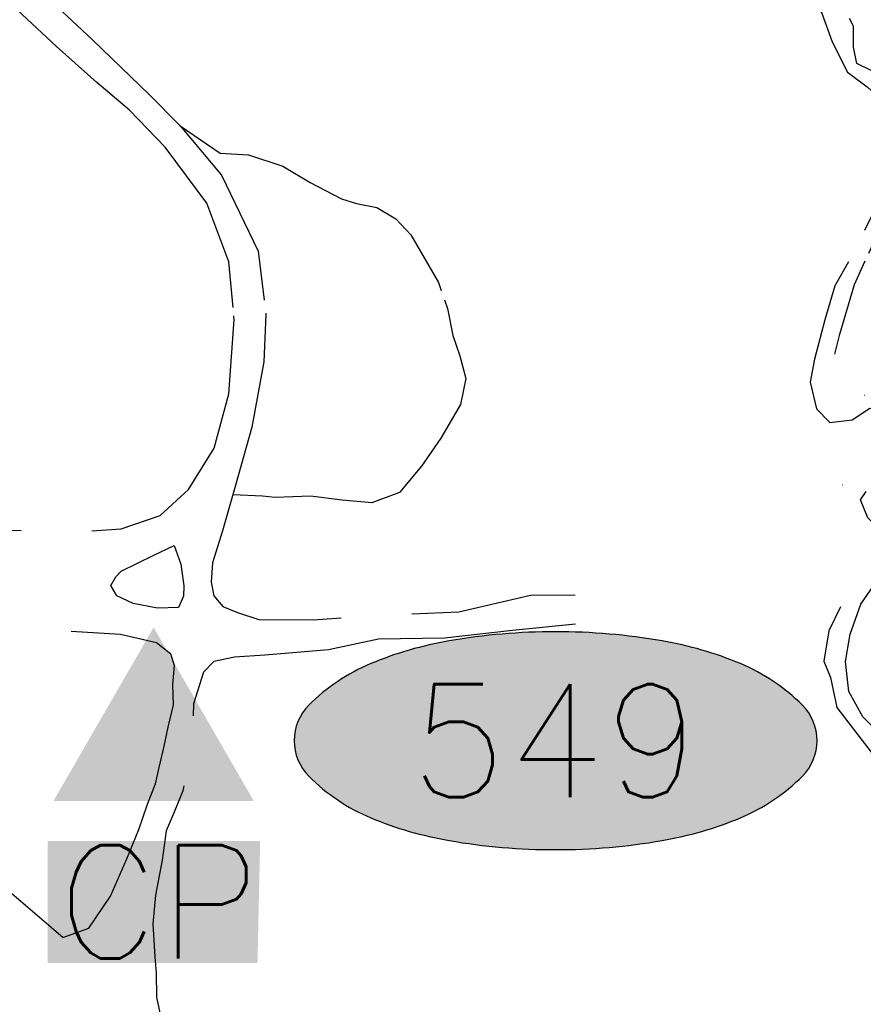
# Model space of a CAD drawing. Header units: feet. Extents: x 30669 to 99318, y 4696 to 26220.
# Tile 56 of 128: x 81550 to 81908, y 16331 to 16749. Entities that reach past the tile are written whole.
import ezdxf
from ezdxf.enums import TextEntityAlignment as Align

# ---------------------------------------------------------------- set-up
doc = ezdxf.new("R2010")
doc.units = ezdxf.units.FT
doc.header["$LTSCALE"] = 600
doc.header["$MEASUREMENT"] = 0
doc.linetypes.add('AERO102', pattern=[0.39999999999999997, 0.2, -0.05, 0, -0.05, 0, -0.05, 0, -0.05])
doc.linetypes.add('AERO5', pattern=[0.35, 0.3, -0.05])
doc.layers.get('0').update_dxf_attribs({"linetype": 'CONTINUOUS'})
for name, color, linetype in [('ELIST-H', 2, 'CONTINUOUS'), ('ELTWR', 2, 'CONTINUOUS'), ('ELYSP', 251, 'CONTINUOUS'), ('ELYSU', 251, 'CONTINUOUS'), ('EMASK', 155, 'CONTINUOUS'), ('ESPH', 2, 'CONTINUOUS')]:
    doc.layers.add(name, color=color, linetype=linetype)
doc.styles.add('L80', font='simplex', dxfattribs={"height": 48})

# ---------------------------------------------------------------- blocks, each defined once
blk = doc.blocks.new('Ovalid')
at = {"layer": 'EMASK'}
h = blk.add_hatch(color=256, dxfattribs=at)
edge = h.paths.add_edge_path()
edge.add_arc((0.1493179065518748, 0), 0.0354820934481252, 0, 44.83083950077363)
edge.add_arc((0.0787616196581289, -0.0701408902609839), 0.1349704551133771, 44.83083950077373, 67.38013505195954)
edge.add_arc((0.0313269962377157, -0.1839839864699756), 0.2583004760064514, 67.38013505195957, 80.20784530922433)
edge.add_arc((-1e-16, -0.3654961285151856), 0.4424961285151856, 80.2078453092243, 89.99999999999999)
edge.add_arc((-1e-16, -0.365496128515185), 0.4424961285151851, 89.99999999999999, 99.79215469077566)
edge.add_arc((-0.0313269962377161, -0.1839839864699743), 0.25830047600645, 99.79215469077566, 112.6198649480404)
edge.add_arc((-0.0787616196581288, -0.0701408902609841), 0.1349704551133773, 112.6198649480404, 135.1691604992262)
edge.add_arc((-0.1493179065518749, 0), 0.0354820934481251, 135.1691604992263, 180.0000000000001)
edge.add_arc((-0.1493179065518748, 0), 0.0354820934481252, 180, 224.8308395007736)
edge.add_arc((-0.0787616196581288, 0.0701408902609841), 0.1349704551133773, 224.8308395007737, 247.3801350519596)
edge.add_arc((-0.0313269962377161, 0.1839839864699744), 0.2583004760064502, 247.3801350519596, 260.2078453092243)
edge.add_arc((1e-16, 0.3654961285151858), 0.4424961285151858, 260.2078453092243, 270)
edge.add_arc((1e-16, 0.3654961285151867), 0.4424961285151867, 270, 279.7921546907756)
edge.add_arc((0.0313269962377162, 0.1839839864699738), 0.2583004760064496, 279.7921546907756, 292.6198649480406)
edge.add_arc((0.0787616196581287, 0.0701408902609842), 0.1349704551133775, 292.6198649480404, 315.1691604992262)
edge.add_arc((0.1493179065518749, -1e-16), 0.0354820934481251, 315.1691604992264, 360.0000000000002)
blk.add_lwpolyline([(0.1848, 0, 0.1981451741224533), (0.1744815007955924, 0.0250154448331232, 0.0987085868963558), (0.130673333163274, 0.0544472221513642, 0.0560299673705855), (0.0752573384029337, 0.070553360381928, 0.0427523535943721), (0, 0.077, 0.0427523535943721), (-0.0752573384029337, 0.070553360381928, 0.0560299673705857), (-0.1306733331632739, 0.0544472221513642, 0.0987085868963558), (-0.1744815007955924, 0.0250154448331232, 0.1981451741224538), (-0.1848, 0, 0.1981451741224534), (-0.1744815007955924, -0.0250154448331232, 0.0987085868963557), (-0.130673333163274, -0.0544472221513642, 0.0560299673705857), (-0.0752573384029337, -0.070553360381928, 0.0427523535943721), (0, -0.077, 0.042752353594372), (0.0752573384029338, -0.070553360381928, 0.0560299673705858), (0.1306733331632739, -0.0544472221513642, 0.0987085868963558), (0.1744815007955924, -0.0250154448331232, 0.1981451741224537)], format="xyb", close=True)
at = {"style": 'L80'}
blk.add_attdef('ID', text='', height=0.08, dxfattribs=at).set_placement((0, 0), align=Align.MIDDLE)
blk = doc.blocks.new('STS_CP')
at = {"layer": 'EMASK'}
blk.add_solid([(-0.0748940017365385, -0.0690536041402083), (-0.0748940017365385, -0.155305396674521), (0.0752975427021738, -0.0690536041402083), (0.073388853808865, -0.155305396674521)], dxfattribs=at)
at = {"layer": 'ESPH'}
blk.add_solid([(0, 0.0818290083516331), (0.0708660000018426, -0.0409145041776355), (-0.0708660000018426, -0.0409145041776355)], dxfattribs=at)
at = {"layer": 'ESPH', "style": 'L80'}
blk.add_text('CP', height=0.08, dxfattribs=at).set_placement((-0.0683648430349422, -0.1520413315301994))

msp = doc.modelspace()

# ---------------------------------------------------------------- hatches: boundary and pattern name
at = {"layer": 'ELIST-H'}
h = msp.add_hatch(color=256, dxfattribs=at)
h.paths.add_polyline_path([(80251.69420450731, 22785.74721465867), (80269.83317439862, 22785.74612191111), (80269.83311504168, 22779.3021328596), (80251.69414591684, 22779.30222560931)])
h.paths.add_polyline_path([(80004.3493717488, 21959.16498420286), (80011.39245175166, 21965.56637325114), (80017.59667487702, 21958.74014171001), (80010.55359487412, 21952.33875266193)])
h.paths.add_polyline_path([(79978.57647696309, 23122.50423922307), (79967.56390761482, 23102.40283011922), (79976.98284833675, 23097.24206047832), (79987.99641768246, 23117.34347034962)])
h.paths.add_polyline_path([(80152.56760647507, 22986.30287157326), (80150.98668339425, 22970.55468633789), (80160.76941999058, 22969.5721884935), (80162.35034307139, 22985.32037372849)])
h.paths.add_polyline_path([(80133.40093055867, 22941.57725268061), (80131.60744433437, 22921.34691211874), (80142.67817797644, 22920.3654017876), (80144.47166419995, 22940.59574234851)])
h.paths.add_polyline_path([(80136.988030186, 22967.52495866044), (80135.06604853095, 22945.33252292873), (80144.5456616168, 22944.51179240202), (80146.46764327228, 22966.70422813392)])
h.paths.add_polyline_path([(80343.71108123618, 22815.70171341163), (80443.49473908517, 22817.23021549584), (80443.92320122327, 22789.23659175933), (80438.5802732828, 22789.15449544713), (80438.77603374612, 22776.42366725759), (80421.9822601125, 22776.1657918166), (80421.7696524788, 22790.00160520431), (80344.12369926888, 22788.80907564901)])
h.paths.add_polyline_path([(80149.09660128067, 22806.32651738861), (80148.58274826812, 22783.96316156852), (80158.24190168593, 22783.74156767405), (80158.75475470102, 22806.10492272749)])
h.paths.add_polyline_path([(80173.03669315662, 22785.28490829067), (80249.17614204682, 22785.8342838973), (80248.96018971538, 22815.77106725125), (80172.8207408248, 22815.22169164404)])
h.paths.add_polyline_path([(79872.22236064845, 22585.52861304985), (79874.90902975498, 22565.08570781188), (79886.79881102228, 22566.64882110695), (79884.11114191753, 22587.09172557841)])
h.paths.add_polyline_path([(79999.84852315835, 22809.36908285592), (80074.19479697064, 22811.45508100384), (80075.10156404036, 22779.14983134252), (80000.75529099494, 22777.06283319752)])
h.paths.add_polyline_path([(79547.31152591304, 23723.36956082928), (79606.42171956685, 23720.3768860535), (79609.22033203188, 23775.65593745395), (79582.42033775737, 23777.01238743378), (79581.56037063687, 23760.0157570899), (79549.24917202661, 23761.65098112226)])
h.paths.add_polyline_path([(79881.69317777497, 23090.50301284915), (79833.8915635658, 23077.06338601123), (79844.5255435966, 23039.24160367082), (79858.70846187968, 23043.22947099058), (79862.69632919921, 23029.0465527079), (79881.60621998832, 23034.3640419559), (79874.93002837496, 23058.10588277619), (79889.63983197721, 23062.24215380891)])
h.paths.add_polyline_path([(79708.45227486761, 22977.28938122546), (79726.37602566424, 22961.92314968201), (79733.5466003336, 22970.28763313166), (79715.62185030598, 22985.65286391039)])
h.paths.add_polyline_path([(79717.23916956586, 22917.41022034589), (79716.97833802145, 22866.32410752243), (79677.37525022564, 22866.52674326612), (79677.49608518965, 22890.21879549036), (79681.85109513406, 22890.19613453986), (79681.99308940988, 22917.59319666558)])
h.paths.add_polyline_path([(79727.4320066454, 22821.08319959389), (79748.1302444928, 22816.81407633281), (79744.54059568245, 22799.40835382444), (79723.84235860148, 22803.67647708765)])
h.paths.add_polyline_path([(79610.57601141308, 22805.68563171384), (79627.47721031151, 22814.51857488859), (79633.70433514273, 22802.6033695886), (79616.80313624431, 22793.77042641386)])
h.paths.add_polyline_path([(79625.63920438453, 22776.7062301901), (79606.4271359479, 22699.88563125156), (79574.67510198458, 22707.82627324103), (79593.88617042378, 22784.64687141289)])
h.paths.add_polyline_path([(79120.33809042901, 22412.78043386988), (79112.90899612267, 22375.09580223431), (79153.57507327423, 22367.07899482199), (79158.21003895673, 22390.590508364), (79160.90344143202, 22390.05957431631), (79163.69757005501, 22404.23269240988)])
h.paths.add_polyline_path([(79525.24179494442, 21998.80758209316), (79529.08226008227, 21985.14954990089), (79537.80236548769, 21987.60123147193), (79533.96290034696, 22001.25926443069)])
h.paths.add_polyline_path([(79581.49274268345, 22003.96770120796), (79601.5516014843, 22008.02007353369), (79605.67122973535, 21987.62726686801), (79585.61237093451, 21983.57489454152)])
h.paths.add_polyline_path([(79541.58671540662, 21985.83213597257), (79575.21775555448, 21994.83490572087), (79581.139706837, 21972.7124838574), (79547.50866668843, 21963.7097141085)])
h.paths.add_polyline_path([(79364.85496471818, 22001.55160792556), (79351.11120732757, 21984.31009992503), (79360.65402312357, 21976.70342943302), (79374.39778051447, 21993.94493743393)])
h.paths.add_polyline_path([(79307.23896894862, 22006.89142430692), (79303.56745679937, 21989.30763933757), (79321.55530601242, 21985.55143713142), (79325.22681816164, 22003.13522210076)])
h.paths.add_polyline_path([(79123.80094995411, 21935.58890299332), (79147.99737597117, 21907.58950229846), (79140.62127526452, 21901.21585787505), (79116.4268484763, 21929.21626010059)])
h.paths.add_polyline_path([(79216.02470692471, 21875.70371363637), (79248.28632728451, 21822.6515393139), (79235.96509279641, 21815.15910533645), (79203.70447243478, 21868.21128042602)])
h.paths.add_polyline_path([(79415.61786002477, 21685.93906658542), (79395.98481789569, 21669.0820425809), (79403.54555675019, 21660.27585446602), (79423.17859887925, 21677.13287847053)])
h.paths.add_polyline_path([(79645.60316710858, 21554.59862169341), (79633.90901091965, 21547.0026686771), (79639.79995448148, 21537.93320077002), (79651.49410990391, 21545.5301537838)])
h.paths.add_polyline_path([(79585.46714254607, 21527.37456151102), (79566.73034391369, 21520.63220740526), (79572.9455767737, 21503.35900212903), (79591.68237540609, 21510.1013562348)])
h.paths.add_polyline_path([(79561.30930050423, 21507.65807319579), (79555.07455177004, 21461.69437139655), (79528.01878392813, 21465.36462132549), (79534.25353266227, 21511.32832312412)])
h.paths.add_polyline_path([(79591.09362864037, 21443.25401888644), (79612.13173879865, 21409.15220710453), (79593.79844154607, 21397.84217015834), (79572.7613306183, 21431.94498270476)])
h.paths.add_polyline_path([(79617.21085004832, 21401.17011490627), (79638.37645487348, 21369.03139752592), (79622.94027539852, 21358.86557986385), (79601.77467057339, 21391.00429724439)])
h.paths.add_polyline_path([(79661.33698347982, 21364.37800943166), (79620.83334585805, 21343.12699132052), (79630.34022133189, 21325.00831120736), (79670.84285818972, 21346.26032854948)])
h.paths.add_polyline_path([(79657.66140995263, 21296.00730799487), (79684.20454001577, 21259.25872145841), (79663.32313908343, 21244.17673730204), (79636.78100901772, 21280.92532460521)])
h.paths.add_polyline_path([(79701.82843850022, 21233.26627814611), (79728.67076415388, 21196.26192144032), (79707.27569944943, 21180.74254420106), (79680.43337379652, 21217.74690090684)])
h.paths.add_polyline_path([(79792.65603103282, 21322.28676429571), (79821.92903722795, 21260.91231278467), (79832.06131463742, 21265.74507301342), (79826.88901006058, 21276.58808887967), (79829.86091835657, 21278.00536504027), (79808.60678359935, 21322.57399333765), (79804.21839531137, 21320.48163230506), (79801.37482844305, 21326.44444195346)])
h.paths.add_polyline_path([(79815.056876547, 21255.92005237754), (79830.54776053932, 21228.64697585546), (79841.74986320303, 21235.00955371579), (79826.2589792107, 21262.28263023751)])
h.paths.add_polyline_path([(79773.57136374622, 21229.2912906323), (79747.27928805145, 21204.66717436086), (79727.61522316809, 21225.66406198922), (79753.90829962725, 21250.28717902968)])
h.paths.add_polyline_path([(79747.06297467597, 21171.16506566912), (79771.6440095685, 21134.54497456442), (79750.98967426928, 21120.68116242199), (79726.40863937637, 21157.30125352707)])
h.paths.add_polyline_path([(79792.12737236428, 21104.02773133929), (79821.27363259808, 21069.71213648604), (79802.0491847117, 21053.38342485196), (79772.90292447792, 21087.69901970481)])
h.paths.add_polyline_path([(79839.58099227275, 21045.72521376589), (79868.30156224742, 21009.70229544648), (79847.79213417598, 20993.3505986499), (79819.07156420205, 21029.37351696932)])
h.paths.add_polyline_path([(79891.51633148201, 20979.95314509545), (79916.43742495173, 20949.7773037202), (79897.98414112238, 20934.53718148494), (79873.06304688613, 20964.71402285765)])
h.paths.add_polyline_path([(79945.15865088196, 20924.63736733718), (79967.64731510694, 20889.80966894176), (79946.81266510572, 20876.35671785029), (79924.32400088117, 20911.18441624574)])
h.paths.add_polyline_path([(80013.09366572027, 20803.16866073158), (80020.43363017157, 20787.54731497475), (80029.86821509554, 20791.98054096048), (80027.44927288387, 20797.12767756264), (80037.46764562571, 20801.83635067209), (80032.67583623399, 20812.03265936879), (80024.68772816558, 20808.2785412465), (80024.5575153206, 20808.55644093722)])
h.paths.add_polyline_path([(79972.05064882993, 20974.14290112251), (80009.81794505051, 20929.3269339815), (79997.84170320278, 20919.23476894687), (79960.07540621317, 20964.05173685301)])
h.paths.add_polyline_path([(80041.86653181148, 20897.18756064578), (80004.05143841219, 20870.00361397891), (80019.2626361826, 20848.84331259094), (80057.07772958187, 20876.0272592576)])
h.paths.add_polyline_path([(80013.9078078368, 20843.41421627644), (79981.94001054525, 20823.65674009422), (79996.72432616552, 20799.73511612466), (80028.69212422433, 20819.49159230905)])
h.paths.add_polyline_path([(80134.89346669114, 20728.81317218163), (80071.89588583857, 20687.97394125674), (80048.0757541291, 20724.71861553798), (80111.07333498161, 20765.55784646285)])
h.paths.add_polyline_path([(80222.67290207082, 20592.40470589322), (80187.88784826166, 20572.98806912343), (80172.42062993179, 20600.69716304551), (80207.2056837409, 20620.11379981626)])
h.paths.add_polyline_path([(79549.40271701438, 20420.67479883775), (79567.1936933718, 20348.9305616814), (79603.91164976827, 20358.03569801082), (79586.12067341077, 20429.77993516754)])
h.paths.add_polyline_path([(79744.00767108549, 20288.56922893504), (79744.6463949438, 20269.36375141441), (79760.22797124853, 20269.88169701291), (79759.58924739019, 20289.08717453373)])
h.paths.add_polyline_path([(79736.49788006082, 20320.92041594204), (79731.63630134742, 20366.03161157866), (79755.43229473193, 20368.59585172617), (79755.13014328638, 20371.40261527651), (79770.98380812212, 20373.10876745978), (79773.91267109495, 20345.89105947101), (79764.00350576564, 20344.824463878), (79766.23237526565, 20324.12120808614)])
h.paths.add_polyline_path([(79918.14856695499, 20440.91848381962), (79836.16225798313, 20440.19962568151), (79836.43618082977, 20408.99688893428), (79864.79394173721, 20409.2456305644), (79864.86078770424, 20401.62069482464), (79895.92452553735, 20401.8935111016), (79895.85661900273, 20409.59744589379), (79918.4224284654, 20409.79574688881)])
h.paths.add_polyline_path([(79916.57083013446, 20461.44723913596), (79929.33205639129, 20462.42802156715), (79930.18456331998, 20451.33069412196), (79917.42333706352, 20450.34991169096)])
h.paths.add_polyline_path([(79245.39819431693, 20912.44287786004), (79236.47786999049, 20905.06005119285), (79244.02284655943, 20895.94385152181), (79252.94317088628, 20903.32667818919)])
h.paths.add_polyline_path([(79217.44493561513, 20949.3623829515), (79179.58719762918, 20919.10640882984), (79203.53513155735, 20889.14082096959), (79241.39287030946, 20919.3957950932)])
h.paths.add_polyline_path([(78981.13103414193, 20919.76125025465), (78976.04755113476, 20855.18846288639), (79009.47251159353, 20852.55709448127), (79007.81169286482, 20831.45585712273), (79051.41725023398, 20828.02329560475), (79053.5851279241, 20855.56791073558), (79024.55342573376, 20857.85264806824), (79025.93001445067, 20875.34167366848), (79010.40910394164, 20876.56377161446), (79013.60893927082, 20917.20415560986)])
h.paths.add_polyline_path([(78709.36354897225, 21050.12266218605), (78695.57780295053, 21040.69210866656), (78703.44961195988, 21029.18516365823), (78717.2353579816, 21038.61571717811)])
h.paths.add_polyline_path([(78744.27631584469, 21075.13038733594), (78694.98041100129, 21041.2046497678), (78675.55380153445, 21069.43270711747), (78690.55985778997, 21079.76019472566), (78703.01771422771, 21061.65977711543), (78737.305562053, 21085.25902553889)])
h.paths.add_polyline_path([(78515.4915775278, 20729.6635661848), (78490.13829563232, 20700.08917813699), (78482.37120413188, 20706.74721170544), (78487.23684345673, 20712.42393253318), (78476.78099010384, 20721.38590068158), (78498.0359416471, 20746.18315466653), (78505.80503390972, 20739.52412263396), (78505.03572340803, 20738.62653433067)])
h.paths.add_polyline_path([(78503.97240203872, 20774.2636582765), (78517.54349063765, 20761.07508580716), (78510.15333377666, 20753.47043270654), (78496.5822451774, 20766.65900517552)])
h.paths.add_polyline_path([(78496.41974879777, 20799.91382385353), (78529.40856691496, 20770.0791674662), (78522.5064296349, 20762.44788857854), (78489.51861074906, 20792.28354572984)])
h.paths.add_polyline_path([(78070.6900115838, 20134.03055052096), (78112.17421247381, 20138.89334839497), (78115.57444446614, 20109.88900485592), (78074.09024434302, 20105.02520698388)])
h.paths.add_polyline_path([(80270.411147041, 20460.24653254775), (80289.57222755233, 20424.88328378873), (80281.9144223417, 20420.73341958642), (80286.24353991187, 20412.74475237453), (80270.31118621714, 20404.11155167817), (80246.81998813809, 20447.46346688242)])
h.paths.add_polyline_path([(80172.57273579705, 20195.596940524), (80189.90593221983, 20161.27773125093), (80183.33123112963, 20157.95540737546), (80165.99803470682, 20192.27461664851)])
h.paths.add_polyline_path([(79019.16472036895, 20100.14310492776), (79009.23023443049, 20044.93477561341), (79056.49804110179, 20036.42826421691), (79065.7210982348, 20091.76662005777)], flags=17)
h.paths.add_polyline_path([(78920.79270964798, 20087.74535102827), (78913.30309282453, 20048.46227375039), (78937.96990843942, 20043.75897097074), (78945.45952526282, 20083.04204824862)], flags=17)
h.paths.add_polyline_path([(78654.47030650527, 20038.59792651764), (78694.0040052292, 20033.16102523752), (78698.91497309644, 20071.92608161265), (78682.60328761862, 20074.16954232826), (78681.52705505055, 20066.36081633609), (78658.72288072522, 20069.50034206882)], flags=17)
h.paths.add_polyline_path([(78667.08803426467, 20153.03573237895), (78661.9482290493, 20127.88428863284), (78675.71840670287, 20125.07105264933), (78680.65467906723, 20150.38902635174)], flags=17)
h.paths.add_polyline_path([(78669.08991674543, 20181.96647834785), (78698.15952411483, 20161.5417673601), (78687.48311290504, 20146.34293757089), (78658.41350553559, 20166.76764855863)], flags=17)
h.paths.add_polyline_path([(78684.69469424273, 20108.58220287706), (78687.44819757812, 20128.23818869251), (78678.34579835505, 20129.51473325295), (78675.59229501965, 20109.85874743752)], flags=17)
h.paths.add_polyline_path([(78722.15257609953, 20136.24328744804), (78719.56349206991, 20113.64383187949), (78742.10377224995, 20111.06011645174), (78744.69279007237, 20133.66285218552)], flags=17)
h.paths.add_polyline_path([(78719.00568630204, 20188.75270694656), (78730.32581020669, 20204.25002012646), (78716.99009680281, 20213.989430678), (78705.66997289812, 20198.49211749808)], flags=17)
h.paths.add_polyline_path([(78782.17210667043, 20207.40977740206), (78772.65347194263, 20194.6790349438), (78782.53892553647, 20187.28516919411), (78792.05756026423, 20200.01591165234)], flags=17)
h.paths.add_polyline_path([(78784.15817727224, 20187.86258157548), (78775.10268936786, 20175.92218468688), (78785.54344215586, 20168.00464239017), (78794.54476204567, 20180.19005856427)], flags=17)
h.paths.add_polyline_path([(78742.90003052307, 20096.64742581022), (78740.31369700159, 20074.07427777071), (78714.66853253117, 20077.01207463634), (78715.65651312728, 20085.61642422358), (78716.71235928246, 20085.4933494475), (78718.31392616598, 20099.46549427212)], flags=17)
h.paths.add_polyline_path([(83136.4289282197, 21835.38857840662), (83173.27384996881, 21813.23586540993), (83158.89620871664, 21789.32288278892), (83122.05128696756, 21811.47559578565)])
h.paths.add_polyline_path([(83214.86668501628, 21805.53276801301), (83236.6646683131, 21802.89748514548), (83234.51132595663, 21785.08886454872), (83212.71334265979, 21787.72414741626)])
h.paths.add_polyline_path([(82263.61717143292, 22332.64054036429), (82255.01909573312, 22257.11007703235), (82293.08535277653, 22252.77727003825), (82301.6824284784, 22328.30773260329)])
h.paths.add_polyline_path([(82210.51796645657, 22286.07190835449), (82207.90204116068, 22261.19894514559), (82230.81985014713, 22258.78852047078), (82233.435775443, 22283.66148368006)])
h.paths.add_polyline_path([(82135.95110085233, 22158.24295560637), (82133.84224301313, 22085.02246365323), (82097.52650287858, 22086.06861838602), (82099.63536071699, 22159.28911033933)])
h.paths.add_polyline_path([(82776.53718383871, 22178.88206135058), (82774.43749995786, 22160.21448335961), (82757.49206752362, 22162.12048794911), (82759.59175140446, 22180.78806594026)])
h.paths.add_polyline_path([(82846.71135114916, 22156.33490274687), (82804.00960068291, 22163.93015011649), (82801.0493646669, 22147.28890887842), (82780.47959421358, 22150.94813167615), (82777.21467072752, 22132.59565975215), (82797.17235901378, 22129.04496748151), (82795.43285753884, 22119.26865047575), (82837.45951908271, 22111.79088531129), (82838.78978338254, 22119.26889247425), (82844.95561414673, 22118.17162172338), (82847.98854254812, 22135.21391801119), (82843.10688517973, 22136.08217373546)])
h.paths.add_polyline_path([(82471.83347380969, 22190.920422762), (82553.29554805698, 22193.25087621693), (82555.2365560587, 22125.41348013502), (82509.88762843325, 22124.11571307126), (82509.71808993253, 22130.03557298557), (82492.12250598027, 22129.53208321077), (82491.95399124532, 22135.42094396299), (82473.43842933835, 22134.89074888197)])
h.paths.add_polyline_path([(82468.98312932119, 22274.85009419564), (82532.34994124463, 22276.25867548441), (82533.04907012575, 22244.78626520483), (82469.68225743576, 22243.37868391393)])
h.paths.add_polyline_path([(82673.0543141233, 22828.47461219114), (82743.93076687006, 22830.33495039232), (82744.69613294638, 22801.16158697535), (82673.81967943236, 22799.30224877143)])
h.paths.add_polyline_path([(82585.18786485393, 22834.47323425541), (82589.03815099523, 22823.65720474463), (82579.24084160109, 22820.16969904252), (82575.39055545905, 22830.98572855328)])
h.paths.add_polyline_path([(82452.67259739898, 22948.58943936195), (82464.19379902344, 22936.56229325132), (82455.05652481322, 22927.81030258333), (82443.53632241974, 22939.8384494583)])
h.paths.add_polyline_path([(82321.81844128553, 23031.25397171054), (82323.21343682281, 22890.3942815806), (82279.30284499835, 22889.95961582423), (82277.90884945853, 23030.81930672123)])
h.paths.add_polyline_path([(78770.9851636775, 16765.79781145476), (78790.54687849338, 16764.46329552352), (78791.46119274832, 16779.8063624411), (78771.88973383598, 16780.97332511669)])
h.paths.add_polyline_path([(78780.42084009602, 17113.48615191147), (78797.93398604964, 17112.68455025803), (78797.1280089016, 17095.06302643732), (78779.61486294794, 17095.86462809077)])
h.paths.add_polyline_path([(78796.15031631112, 17142.85148893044), (78796.15848459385, 17151.22604579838), (78789.20483513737, 17151.23336028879), (78789.19666685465, 17142.85880342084)])
h.paths.add_polyline_path([(78795.50796961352, 17192.88470414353), (78795.57374673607, 17184.09817059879), (78789.251279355, 17184.04931339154), (78789.18543602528, 17192.8391271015)])
h.paths.add_polyline_path([(78805.05299039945, 17295.02705237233), (78805.95888362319, 17311.92538106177), (78788.80430480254, 17312.84579111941), (78787.8984777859, 17295.94418226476)])
h.paths.add_polyline_path([(78797.80272517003, 17342.5707746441), (78798.03252996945, 17351.50766030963), (78804.72373019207, 17351.33425494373), (78804.49392539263, 17342.39736927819)])
h.paths.add_polyline_path([(78798.35603816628, 17392.05714188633), (78798.2881044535, 17384.04234387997), (78804.93099890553, 17383.98609756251), (78804.99893261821, 17392.00089556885)])
h.paths.add_polyline_path([(78967.41413587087, 17284.83360026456), (78967.37637989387, 17276.46172769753), (78973.4378244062, 17276.43640486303), (78973.47564659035, 17284.80499726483)])
h.paths.add_polyline_path([(78967.32699236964, 17243.9541763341), (78966.6858787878, 17235.2354123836), (78973.79753020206, 17234.71609127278), (78974.34666674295, 17243.43956175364)])
h.paths.add_polyline_path([(78958.42854112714, 17205.37443786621), (78957.63533505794, 17188.58339171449), (78975.07678082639, 17187.75737234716), (78975.48567790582, 17204.56691358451)])
h.paths.add_polyline_path([(78921.83963195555, 17118.24055081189), (78932.33102307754, 17114.6424866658), (78935.16430925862, 17124.98061837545), (78925.31390469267, 17128.3619151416)])
h.paths.add_polyline_path([(79714.93274481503, 18055.82531288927), (79682.76061179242, 18017.79636334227), (79735.10845305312, 17973.50916818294), (79755.30214098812, 17997.76671276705), (79718.22465652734, 18029.13439335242), (79730.01282183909, 18043.06603276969)])
h.paths.add_polyline_path([(80106.14574893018, 16637.86650069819), (80138.46872834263, 16614.44581509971), (80150.99634921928, 16631.7362298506), (80135.8139922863, 16642.73456070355), (80137.51564431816, 16645.08236560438), (80124.02496866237, 16654.85802640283), (80122.44143859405, 16652.67339926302), (80118.78827781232, 16655.31674683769)])
h.paths.add_polyline_path([(80213.77825291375, 17943.89767131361), (80200.37144445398, 17928.22041724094), (80207.08649995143, 17922.47550371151), (80208.47486946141, 17924.24928551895), (80216.21501023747, 17917.62921247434), (80228.15062037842, 17931.73446601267)])
edge = h.paths.add_edge_path(flags=17)
edge.add_line((78780.22770384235, 20205.87088520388), (78783.49001563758, 20210.08147536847))
edge.add_line((78783.49001563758, 20210.08147536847), (78780.2277038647, 20205.87088518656))
edge.add_line((78780.2277038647, 20205.87088518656), (78770.60675192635, 20213.32915668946))
edge.add_line((78770.60675192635, 20213.32915668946), (78773.86933540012, 20217.54009754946))
edge = h.paths.add_edge_path(flags=17)
edge.add_line((78778.73276848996, 20183.20163209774), (78782.05595539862, 20187.64640869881))
edge.add_line((78782.05595539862, 20187.64640869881), (78778.73276865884, 20183.20163197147))
edge.add_line((78778.73276865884, 20183.20163197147), (78769.68695951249, 20189.96598937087))
edge.add_line((78769.68695951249, 20189.96598937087), (78773.01086207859, 20194.41172351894))
h.paths.add_polyline_path([(78778.73276848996, 20183.20163209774), (78782.05595539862, 20187.64640869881)], flags=16)
edge = h.paths.add_edge_path()
edge.add_line((78784.41742378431, 20168.85853657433), (78780.38323328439, 20163.53609119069))
edge.add_line((78780.38323328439, 20163.53609119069), (78771.51876012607, 20170.25816766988))
edge.add_line((78771.51876012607, 20170.25816766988), (78775.55301066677, 20175.58069226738))
edge.add_line((79062.55524367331, 20072.77148821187), (79071.67104753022, 20071.25263251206))
edge.add_line((79071.67104753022, 20071.25263251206), (79064.67847666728, 20029.29203787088))
edge.add_line((79064.67847666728, 20029.29203787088), (79010.46472968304, 20039.04970845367))
edge.add_line((79010.46472968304, 20039.04970845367), (79011.45358263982, 20044.53465260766))
edge.add_line((78937.11975264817, 20043.92107296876), (78936.97173345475, 20043.1383089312))
edge.add_line((78936.97173345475, 20043.1383089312), (78913.79718857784, 20047.55670768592))
edge.add_line((78913.79718857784, 20047.55670768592), (78913.94527491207, 20048.33982678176))
edge.add_line((78655.01055436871, 20042.52377545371), (78649.20002900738, 20043.32192107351))
edge.add_line((78649.20002900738, 20043.32192107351), (78650.56518568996, 20053.23663973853))
edge.add_line((78650.56518568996, 20053.23663973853), (78656.37496272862, 20052.43859690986))
edge.add_line((78780.12276263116, 20227.41150385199), (78772.99546163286, 20218.21758543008))
edge.add_line((78772.99546163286, 20218.21758543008), (78785.92008924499, 20208.19751285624))
edge.add_line((78785.92008924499, 20208.19751285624), (78796.77432746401, 20223.52791048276))
edge.add_line((78796.77432746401, 20223.52791048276), (78791.74489555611, 20227.42702803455))
h.paths.add_polyline_path([(82333.12815177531, 22928.94081748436), (82388.27088242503, 22928.98309565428), (82388.25708177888, 22946.98305436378), (82333.11435112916, 22946.94077619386)], flags=9)

# ---------------------------------------------------------------- linework, layer by layer
at = {"layer": 'ELTWR', "linetype": 'AERO102', "elevation": -54.68164916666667, "flags": 128}
for points in [[(81910.42966510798, 16649.81145006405), (81912.55942494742, 16654.4709492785), (81920.57454644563, 16666.90554306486), (81927.59906019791, 16675.74330562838), (81934.57305897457, 16685.2954159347), (81934.83045253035, 16695.46670304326), (81928.87364054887, 16708.35434243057), (81923.22154340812, 16717.03796569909), (81916.50443441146, 16724.67298268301), (81912.00577966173, 16726.93501805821), (81905.42748742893, 16730.29375888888), (81904.04802030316, 16737.18332090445), (81904.05006733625, 16746.02372744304), (81899.7453723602, 16753.79603734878), (81895.08199163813, 16758.52900006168), (81893.63025175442, 16766.72314094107), (81896.6022233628, 16771.00313849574), (81902.38625367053, 16775.12987879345), (81906.81300314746, 16783.58377619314), (81907.00292795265, 16793.19584624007), (81905.74483276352, 16800.41272669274), (81909.29880618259, 16807.72345286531), (81918.41971731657, 16818.86120237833), (81922.34779217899, 16826.0088413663), (81927.21991369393, 16838.08466141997), (81931.76481899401, 16850.43936754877), (81933.85558230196, 16863.74867853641), (81932.3179124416, 16874.73692433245), (81933.88638113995, 16881.40706011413), (81938.48069400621, 16883.02240886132), (81947.28482700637, 16881.56592448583), (81958.82226088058, 16876.21696291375), (81968.55770503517, 16869.75201580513), (81980.43120833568, 16864.4984380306), (81988.94674502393, 16866.28481515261), (81999.70973512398, 16870.52845872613), (82010.57275516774, 16874.85615885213), (82020.6410832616, 16881.16297179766), (82028.20087145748, 16890.63174218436), (82036.48493048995, 16902.91097065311), (82042.62494154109, 16914.43811912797), (82045.50035875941, 16923.98954083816), (82045.39005916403, 16936.93283822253), (82042.12193026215, 16948.46370055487), (82035.01342918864, 16954.67977197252), (82034.09494367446, 16959.8656946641), (82039.67413337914, 16966.98759287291), (82048.58293708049, 16974.97738268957), (82055.92918565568, 16980.88141377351), (82064.13885869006, 16985.62809473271), (82067.56528867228, 16986.57669652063), (82071.41349765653, 16991.01548469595), (82073.28052544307, 17001.26520182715), (82077.68838518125, 17015.04459499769), (82076.26110808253, 17018.28744377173), (82070.42275879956, 17015.22609510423), (82067.93858852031, 17008.23886007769), (82063.56118558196, 17000.42913300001), (82054.56078569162, 16989.66134407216), (82044.81942645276, 16984.06337203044), (82031.71774000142, 16977.65595549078), (82024.95144987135, 16969.84395192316), (82018.97825107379, 16959.48182195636), (82020.46118616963, 16950.39246079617), (82028.701712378, 16942.55520598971), (82033.93915220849, 16937.66975505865), (82036.30009588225, 16925.88759540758), (82034.66668228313, 16915.28162839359), (82035.67092934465, 16907.14736681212), (82030.5620961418, 16901.92182572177), (82025.4791324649, 16894.43913370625), (82016.13397836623, 16883.35592508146), (82005.83997878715, 16880.58857885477), (81998.08268302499, 16880.25480382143), (81992.83612472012, 16875.51214510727), (81986.50989366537, 16868.82145276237), (81977.95523329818, 16871.0869403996), (81967.24487508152, 16878.86778089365), (81953.87055816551, 16888.40624067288), (81939.58001798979, 16894.40187463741), (81929.62638440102, 16892.98025102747), (81925.99696028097, 16887.13155165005), (81923.7679680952, 16881.32096322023), (81920.80629460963, 16876.6933343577), (81923.53266918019, 16870.86791293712), (81926.14576871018, 16861.71276257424), (81923.94285265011, 16850.38321483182), (81918.00617475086, 16840.4877952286), (81913.19754050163, 16834.20838837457), (81912.9949748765, 16827.33611699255), (81910.14958227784, 16821.82482973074), (81903.88722624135, 16816.68429538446), (81897.67770458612, 16807.13777084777), (81893.77957390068, 16797.69368515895), (81898.57678622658, 16791.53268903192), (81901.46264152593, 16788.2109907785), (81897.41404269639, 16781.83207199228), (81890.22028233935, 16776.50210001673), (81886.84341929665, 16770.00876104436), (81886.16248826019, 16758.06019587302), (81890.57571680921, 16751.57642523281), (81894.88732385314, 16739.39719823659), (81901.46196843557, 16726.62703728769), (81909.8208083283, 16720.40666930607), (81919.63055437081, 16711.23598312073), (81927.95835324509, 16699.72520807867), (81931.06051786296, 16688.12536587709), (81926.29457450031, 16680.86893323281), (81919.2800987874, 16673.80994712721), (81911.43399076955, 16665.19515104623), (81904.09271311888, 16650.10301590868), (81903.53756915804, 16649.13171660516)], [(81901.80080980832, 16646.09302166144), (81896.01348196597, 16635.96731031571), (81891.78154777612, 16621.60079776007), (81887.45944958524, 16604.87306569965), (81885.62473563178, 16595.13591503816), (81888.33060194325, 16583.82340905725), (81893.90101218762, 16578.04882890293), (81903.44408964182, 16579.16354916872), (81910.8448256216, 16584.15642259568), (81919.52532291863, 16583.62282618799), (81932.32632431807, 16578.75221579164), (81941.27779949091, 16568.04487096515), (81937.14149797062, 16559.83310410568), (81929.83530148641, 16557.30982805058), (81922.07869583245, 16560.35601356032), (81912.3739379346, 16561.56133303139), (81901.44835536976, 16554.96813405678), (81896.4974775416, 16546.63163616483), (81905.88333652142, 16536.51388475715), (81910.29682515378, 16527.90370635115), (81907.70115103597, 16514.73515327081), (81900.26962139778, 16503.46414580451), (81893.58970248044, 16489.74718274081), (81891.46200248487, 16476.80465439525), (81894.19925939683, 16469.95234263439), (81896.9113619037, 16457.19282033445), (81904.37312987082, 16447.4562651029), (81912.92998628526, 16436.46530912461), (81921.05504743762, 16414.02632329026), (81925.94112786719, 16393.38257296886), (81927.84335218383, 16374.57530413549), (81926.20809060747, 16364.38605052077), (81928.02051840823, 16352.62891609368), (81932.15375498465, 16343.27146170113), (81935.54897185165, 16334.87371701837), (81933.64275266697, 16321.20060271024), (81929.37445328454, 16307.66029455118), (81926.30880287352, 16300.86805747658), (81928.33771360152, 16292.36726061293), (81933.34103028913, 16283.47365220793), (81935.06846558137, 16276.9028562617), (81931.21315819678, 16266.47518445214), (81921.95385881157, 16257.64153729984), (81907.3271545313, 16250.86534500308), (81892.16035907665, 16246.46062159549), (81887.83987940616, 16240.5454698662), (81888.34300326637, 16229.43789765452), (81893.52764796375, 16223.75397622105), (81903.16028729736, 16217.66760827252), (81914.96622868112, 16206.65691307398), (81923.04111322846, 16192.71928503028), (81930.30358667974, 16181.15091084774), (81937.33853851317, 16177.11555344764), (81940.3185265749, 16172.05655934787), (81935.35304133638, 16163.95603473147), (81921.04249516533, 16149.97020185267), (81905.49399457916, 16139.27698007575), (81892.45597503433, 16130.20298782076), (81882.40056056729, 16117.89128765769), (81877.88103007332, 16105.2548845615), (81878.91023615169, 16097.67241901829), (81880.87025866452, 16087.05694469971), (81882.72122743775, 16079.40574664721), (81880.26799077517, 16066.17115700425), (81872.6106175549, 16054.38367684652), (81868.11818476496, 16048.85883458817), (81863.50885775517, 16043.27256589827), (81855.50310209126, 16039.47835477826), (81847.18507814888, 16039.93722984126), (81834.91368498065, 16039.86674403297), (81828.28866171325, 16036.92405863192), (81820.33378699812, 16034.34831157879), (81814.03876539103, 16033.10226026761), (81809.78347798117, 16030.13521279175), (81803.72645877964, 16027.50260867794), (81800.95268851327, 16021.36928174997), (81801.48828557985, 16015.96889620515), (81798.78779174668, 16010.91994381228), (81794.96951421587, 16005.32338972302), (81798.74983348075, 15998.65620630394), (81800.49733428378, 15993.20480739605), (81802.8150134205, 15985.51708844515), (81809.78957700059, 15976.66983086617), (81814.29971318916, 15967.98612866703), (81812.81648435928, 15955.14192742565), (81809.83819611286, 15945.97236504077), (81802.8695892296, 15937.77890521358), (81794.48720827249, 15937.52439544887), (81780.0485771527, 15936.87528116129), (81768.36523932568, 15931.89441236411), (81750.52579887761, 15921.54873024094), (81742.76882573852, 15915.18356183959), (81733.75772617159, 15911.93675853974), (81727.11904568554, 15910.48359919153), (81721.02508979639, 15908.21777771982), (81720.75000606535, 15904.27331892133), (81729.92603727, 15899.36346142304)], [(81729.92603727, 15899.36346142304), (81742.40930323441, 15902.43095311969), (81753.19454368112, 15907.68574827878), (81763.75118205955, 15915.64973110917), (81775.90214442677, 15921.68683748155), (81786.35326780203, 15923.01021291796), (81798.45911247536, 15922.17822585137), (81808.0671475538, 15926.09009656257), (81817.04417632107, 15938.01578381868), (81822.05428453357, 15954.96085583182), (81819.10764460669, 15972.02425576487), (81812.76931015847, 15985.11749207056), (81812.63506945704, 16006.2378081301), (81824.53347592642, 16024.29980163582), (81839.76460294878, 16031.69527144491), (81856.87944475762, 16033.88164131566), (81868.12711172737, 16036.7108959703), (81875.7219886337, 16046.22959711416), (81883.322934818, 16061.6255900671), (81887.38933323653, 16073.95094896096), (81887.92208534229, 16085.4371130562), (81885.47547177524, 16097.88696985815), (81887.69567846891, 16110.79855035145), (81894.30113612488, 16122.02663229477), (81905.89357153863, 16131.51116796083), (81926.37969428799, 16144.85705936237), (81935.30578862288, 16154.42888192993), (81945.92222736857, 16163.9823185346), (81948.51206684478, 16171.42453361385), (81945.68079211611, 16179.03297457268), (81936.50162538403, 16189.64056010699), (81923.96442216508, 16203.3896752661), (81916.3240363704, 16216.93573008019), (81904.314085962, 16229.27459717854), (81901.95802522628, 16238.05099995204), (81906.75820932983, 16244.26132471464), (81918.56298530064, 16249.56623178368), (81934.88020608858, 16260.37997752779), (81943.60618489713, 16272.22512303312), (81943.77283023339, 16280.71444966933), (81935.71507694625, 16291.03949026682), (81933.9410969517, 16301.70466070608), (81939.1928892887, 16310.08989180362), (81942.00665967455, 16325.94711524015), (81938.87390196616, 16348.00448544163), (81935.07202397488, 16364.51901991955), (81935.0889182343, 16384.654654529), (81930.11378336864, 16409.38535832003), (81923.68435263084, 16429.10538909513), (81916.92983918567, 16444.28382320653), (81907.97896095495, 16453.17322821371), (81901.93738958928, 16463.91961778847), (81900.60315510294, 16476.69710659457), (81902.55214410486, 16488.2512341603), (81907.06448821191, 16501.08110079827), (81914.00062340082, 16511.04591605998), (81918.09955972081, 16521.59663935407), (81916.27288681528, 16531.62085342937), (81910.06254932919, 16537.55971831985), (81906.98897563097, 16545.30437326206), (81911.46194351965, 16551.79358409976), (81920.53788209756, 16554.91699905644), (81930.77833022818, 16553.5091944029), (81937.87317559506, 16556.26119113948), (81942.02769098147, 16562.10736299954), (81942.95023087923, 16570.53975364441), (81940.06734584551, 16578.75423068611), (81933.25959085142, 16584.86480133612), (81921.23226936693, 16589.28505453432), (81908.4295614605, 16589.52543177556), (81899.25644459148, 16588.29020026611), (81894.74723163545, 16593.02627471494), (81894.49727851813, 16600.53258672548), (81898.1842534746, 16615.5608075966), (81904.36634725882, 16636.54609298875), (81908.97467374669, 16646.62821269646)]]:
    msp.add_lwpolyline(points, dxfattribs=at)
at = {"layer": 'ELYSP', "linetype": 'Continuous', "elevation": -54.68164916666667, "flags": 128}
msp.add_lwpolyline([(81568.65004843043, 16359.6236201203), (81532.95677604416, 16390.20871907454), (81466.10282262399, 16443.69322410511), (81463.0298812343, 16446.21906294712)], dxfattribs=at)
at = {"layer": 'ELYSU', "linetype": 'AERO5', "elevation": -54.68164916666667, "flags": 128}
for points in [[(81640.88759918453, 16626.75781370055), (81638.99876184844, 16646.09447012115), (81629.70196399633, 16670.98405769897), (81612.06985156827, 16694.7504875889), (81596.89337801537, 16710.49726995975), (81583.12531360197, 16722.1476323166), (81566.04852322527, 16737.42290031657), (81551.38676604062, 16751.07991076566), (81541.06492862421, 16760.90968717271), (81509.42471506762, 16787.73394489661), (81461.37075337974, 16829.97324484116), (81461.31424668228, 16830.02291407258), (81401.49869369, 16879.62636188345), (81347.88202434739, 16923.85841338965), (81308.42157424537, 16956.5562266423), (81272.47132255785, 16988.8162573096), (81242.4246919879, 17014.88840117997), (81220.20162104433, 17033.7843004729), (81200.24597477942, 17052.84738122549), (81183.54201626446, 17067.37214763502), (81165.98178948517, 17083.02487509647), (81141.89483203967, 17102.40819378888), (81115.05550821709, 17123.05184060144), (81080.09658414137, 17152.85762813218), (81032.33673328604, 17193.54573843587), (80995.81359675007, 17224.92460802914), (80954.64098989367, 17258.88405607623), (80913.3972543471, 17293.27850816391), (80864.94771392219, 17334.32022588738), (80811.50882177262, 17381.45015004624), (80765.95815983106, 17421.12620731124), (80713.53553101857, 17465.05420928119), (80670.31826734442, 17499.6779106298), (80651.60960511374, 17512.72491623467), (80640.44029657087, 17517.23139917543), (80629.37524466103, 17519.17385221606), (80615.07371840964, 17518.56032028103)], [(81229.92922845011, 17043.12502227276), (81231.75608590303, 17041.41073985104), (81256.42299597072, 17019.79457990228), (81294.75718786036, 16986.96902610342), (81329.45469764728, 16957.433608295), (81366.68855325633, 16925.14698197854), (81423.95039776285, 16876.39112131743), (81468.4004625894, 16839.60721548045), (81473.9790159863, 16834.99077715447), (81504.53373530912, 16808.62042744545), (81524.12955434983, 16793.07769809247), (81536.02545636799, 16782.32477578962), (81558.65529907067, 16761.48459338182), (81581.26711013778, 16740.23714082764), (81605.35320322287, 16716.99475884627), (81618.39380613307, 16703.83006712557), (81635.91669639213, 16682.87367952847), (81651.55345626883, 16650.66304975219), (81654.31785160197, 16627.91687816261)], [(81618.39380613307, 16703.83006712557), (81635.39932742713, 16692.24833138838), (81647.41704089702, 16691.55567004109), (81661.95527193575, 16686.78247257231), (81673.50619459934, 16679.78975097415), (81686.86409106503, 16672.8531905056), (81693.14212395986, 16670.87646437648), (81701.77598338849, 16669.23934209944), (81709.93512354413, 16664.45880404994), (81716.24994539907, 16657.5704126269), (81721.37353869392, 16648.89581099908), (81727.99498957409, 16637.38340989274), (81729.11670860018, 16634.07214451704)], [(81730.46520485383, 16630.09144270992), (81731.73563652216, 16626.34118413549), (81734.12458474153, 16614.95993292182), (81737.07190572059, 16606.31687975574), (81739.54424734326, 16596.65681858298), (81737.26188486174, 16585.68663245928), (81729.03567232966, 16571.3543515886), (81720.76477579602, 16559.56105102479), (81711.41203224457, 16548.36611816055), (81699.73771605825, 16543.91375320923), (81687.15486289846, 16545.12989248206), (81673.74309667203, 16546.76902210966), (81658.74531469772, 16546.18409640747), (81653.39587630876, 16546.86368324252), (81640.73922288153, 16547.34655807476)], [(81654.74010781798, 16624.4424430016), (81654.80772738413, 16623.88605143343), (81653.8763953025, 16603.6958632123), (81648.87311871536, 16576.00729295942), (81641.73725165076, 16550.90087956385), (81636.4469041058, 16532.06985077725), (81632.18274558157, 16518.48696667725), (81631.51142407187, 16510.28935175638), (81632.70586507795, 16504.60036623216), (81636.51348972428, 16499.99451693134), (81642.76295240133, 16497.48232938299), (81651.74325830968, 16494.45099864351), (81674.83441819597, 16494.32640238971), (81701.20213686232, 16496.39763500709), (81736.6318090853, 16497.73295446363), (81766.97693276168, 16504.83297174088), (81786.00599597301, 16505.01360295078)], [(81372.9392213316, 16520.35554167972), (81393.37556816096, 16516.49551568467), (81415.75542583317, 16516.16951685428), (81439.1376088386, 16520.64817833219), (81462.68341343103, 16527.58798703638), (81487.62165377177, 16530.24728923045), (81514.46621249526, 16531.78013566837), (81544.36359447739, 16532.44921712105), (81573.94287353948, 16531.64504675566), (81593.34612769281, 16532.95878570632), (81609.90250875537, 16538.58930470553), (81621.95237280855, 16549.63522339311), (81632.77550531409, 16567.15703622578), (81638.99633394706, 16590.12513039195), (81641.38946336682, 16621.62006304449), (81641.22786560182, 16623.27439314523)], [(81593.34898537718, 16514.93355527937), (81607.31661108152, 16521.8473937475), (81615.90948613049, 16525.81753041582), (81618.77872666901, 16517.95389864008), (81619.99474063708, 16508.75742337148), (81619.87843279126, 16504.43990124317), (81617.73093254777, 16499.63181563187), (81608.84668630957, 16499.36717617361), (81598.56211510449, 16501.33522701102), (81591.53930937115, 16504.60623970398), (81589.06670615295, 16508.91416654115), (81591.12177862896, 16512.61123905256), (81593.34898537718, 16514.93355527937)], [(81568.65007843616, 16359.62363092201), (81579.72670064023, 16363.61108474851), (81588.85706559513, 16377.20686975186), (81595.87693471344, 16393.10304843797), (81600.9129378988, 16405.51360795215), (81604.6336319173, 16416.26999437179), (81607.96123101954, 16424.87890750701), (81609.49166770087, 16431.80751427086), (81611.57036017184, 16440.83750357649), (81613.36747062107, 16448.86095142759), (81615.58692099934, 16458.39585154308), (81615.37187543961, 16466.93654112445), (81615.96450317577, 16474.96849260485), (81614.44285867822, 16479.79768341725), (81608.37185963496, 16484.68599872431), (81593.07982937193, 16488.11169180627), (81567.10755198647, 16489.69747055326), (81535.66447699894, 16490.49683691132), (81503.97371114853, 16490.07376677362), (81484.65284672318, 16488.09226446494), (81470.19928039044, 16482.33026928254), (81462.1721059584, 16475.85792056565), (81458.83058955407, 16470.86494124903), (81458.11836259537, 16467.13262432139), (81459.3541285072, 16460.04655323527), (81463.02955300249, 16446.22029769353)], [(81786.09108919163, 16492.50623650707), (81759.42741572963, 16489.81538951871), (81730.54322718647, 16486.58421671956), (81702.50348386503, 16486.22499464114), (81681.35499116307, 16481.63390609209), (81654.2726239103, 16479.36448485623), (81641.40843608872, 16478.58635569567), (81632.70364292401, 16476.74693608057), (81628.29501932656, 16472.10979085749), (81624.1204241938, 16458.80436064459), (81623.65859158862, 16444.45487712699), (81622.80789593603, 16436.69008141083), (81621.20122679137, 16430.12418263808), (81619.57295772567, 16421.86459308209), (81615.83135389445, 16412.7944764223), (81612.50645073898, 16404.86488852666), (81610.78540065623, 16392.42279327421), (81607.93318246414, 16377.65753382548), (81606.89265517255, 16365.47856842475), (81607.72838347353, 16351.5490551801), (81608.31272646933, 16344.7090743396), (81608.35176970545, 16334.3206284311), (81611.17824473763, 16321.42231006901)]]:
    msp.add_lwpolyline(points, dxfattribs=at)

# ---------------------------------------------------------------- block references
at = {"layer": 'ESPH', "xscale": 600, "yscale": 600, "zscale": 600}
msp.add_blockref('STS_CP', (81607.17418, 16442.05313), dxfattribs=at)
at = {"layer": 'ESPH', "xscale": 600, "yscale": 600, "zscale": 600, "rotation": 2.3082248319e-05}
msp.add_blockref('Ovalid', (81777.64386922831, 16443.1235617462), dxfattribs=at).add_auto_attribs({'ID': '549'})

doc.saveas('drawing.dxf')
